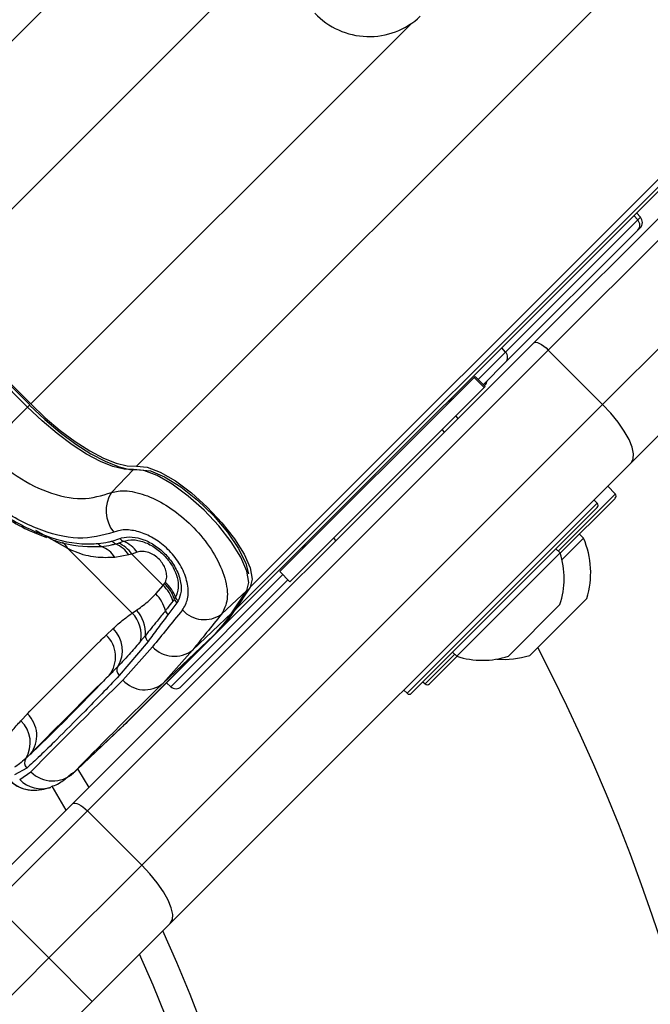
# Model space of a CAD drawing. Header units: millimetres. Extents: x 58489 to 443956, y 19852 to 392375.
# Tile 30 of 66: x 94046 to 96097, y 227892 to 231097. Entities that reach past the tile are written whole.
import ezdxf

# ---------------------------------------------------------------- set-up
doc = ezdxf.new("R2010")
doc.units = ezdxf.units.MM
doc.header["$LTSCALE"] = 50
doc.layers.add('COMPONENT_GEOMETRY', color=7, linetype='Continuous')
doc.styles.add('SLDTEXTSTYLE0', font='TXT', dxfattribs={"width": 0.75})
doc.dimstyles.new('SLDDIMSTYLE1', dxfattribs={"dimtxt": 2500, "dimasz": 165.1, "dimexe": 0, "dimexo": 0.0625, "dimgap": 625, "dimtad": 0, "dimtih": 1, "dimtoh": 1, "dimdec": 1, "dimrnd": 1e-09, "dimzin": 12, "dimdsep": 46, "dimtxsty": 'SLDTEXTSTYLE0', "dimsah": 1, "dimcen": 0.09, "dimadec": 0, "dimazin": 3, "dimtfac": 1, "dimtdec": 1, "dimtofl": 0, "dimtmove": 0, "dimatfit": 3, "dimfxl": 1, "dimfrac": 2, "dimtolj": 1, "dimtzin": 12, "dimarcsym": 0})

# ---------------------------------------------------------------- blocks, each defined once
blk = doc.blocks.new('_D_2')
at = {"layer": 'COMPONENT_GEOMETRY', "color": 7}
for p, q in [((239392.9, 302940.5), (239392.9, 206469.7)), ((83457.1, 220255.5), (83457.1, 206469.7)), ((155499.6, 210229.2), (154737.9, 210229.2)), ((154737.9, 210229.2), (154737.9, 206260.4)), ((167350.3, 210229.2), (168112.1, 210229.2)), ((168112.1, 210229.2), (168112.1, 206260.4)), ((83457.1, 206628.5), (153498.8, 206628.5)), ((239392.9, 206628.5), (169351.1, 206628.5)), ((154737.9, 206260.4), (155499.6, 206260.4)), ((168112.1, 206260.4), (167350.3, 206260.4))]:
    blk.add_line(p, q, dxfattribs=at)
for points in [[(83457.1, 206628.5), (83622.2, 206603.1), (83622.2, 206653.9)], [(239392.9, 206628.5), (239227.8, 206653.9), (239227.8, 206603.1)]]:
    blk.add_solid(points, dxfattribs=at)
at = {"layer": 'COMPONENT_GEOMETRY', "color": 7, "char_height": 2500, "attachment_point": 1, "style": 'SLDTEXTSTYLE0'}
for s, insert in [('10\'2.78"', (155499.6, 209483.1)), ('3118.7', (156345.1, 205742.7))]:
    blk.add_mtext(s, dxfattribs=dict(at, insert=insert))

msp = doc.modelspace()

# ---------------------------------------------------------------- linework, layer by layer
at = {"color": 8, "linetype": 'Continuous', "lineweight": 25}
for p, q in [((93531.59, 230538.02), (129593.67, 266600.09)), ((94426.09, 229643.52), (130488.11, 265705.54)), ((94795.43, 229249.28), (130849.56, 265303.42)), ((93733.97, 230194.05), (94969.5, 231429.59)), ((94082.13, 229845.89), (95317.66, 231081.43)), ((96056.61, 230444.88), (96043.97, 230458.84)), ((96065.31, 230453.58), (96056.61, 230444.88)), ((95626.8, 230015.07), (95537.74, 229926.01)), ((95626.8, 230015.07), (95614.17, 230029.04)), ((94071.79, 229835.55), (94079.07, 229842.84)), ((95797.5, 229367.37), (95981.66, 229551.54)), ((95981.66, 229551.54), (95983.53, 229553.4)), ((95306.06, 228904.22), (95924.78, 229522.94)), ((94202.48, 229375.33), (94098.66, 229434.12)), ((94902.16, 229290.43), (94537.44, 228925.71)), ((95364.81, 228934.68), (95461.62, 229031.5)), ((94221.21, 228645.53), (94215.97, 228641.93))]:
    msp.add_line(p, q, dxfattribs=at)
at = {"color": 7, "linetype": 'Continuous', "lineweight": 25}
for p, q in [((94747.14, 229175.79), (124988.58, 259417.23)), ((94687.36, 229102.23), (101685.92, 236100.79)), ((95718.25, 230044.73), (96276.56, 230603.04)), ((96347.27, 230603.04), (95765.69, 230021.47)), ((96065.31, 230453.58), (96052.71, 230467.58)), ((96056.61, 230444.88), (95626.8, 230015.07)), ((95626.72, 229981.49), (96056.53, 230411.29)), ((95942.47, 229844.69), (96524.05, 230426.27)), ((96056.53, 230411.29), (96064.41, 230419.17)), ((94071.79, 229835.55), (93723.63, 230183.71)), ((94079.07, 229842.84), (93730.91, 230191)), ((94082.13, 229845.89), (93733.97, 230194.05)), ((96524.05, 230143.42), (96035.52, 229654.9)), ((94218.89, 228545.37), (95718.25, 230044.73)), ((95765.69, 230021.47), (94266.34, 228522.11)), ((95765.69, 230021.47), (95942.47, 229844.69)), ((95554.49, 229909.26), (95626.72, 229981.49)), ((95524.41, 229932.21), (94892.4, 229300.2)), ((95527.97, 229935.77), (95524.41, 229932.21)), ((95524.41, 229932.21), (95557.12, 229899.51)), ((95560.68, 229903.07), (95527.97, 229935.77)), ((95557.12, 229899.51), (94925.1, 229267.49)), ((95557.12, 229899.51), (95560.68, 229903.07)), ((95558.03, 229905.72), (95559.74, 229907.44)), ((93933.1, 229696.87), (94071.79, 229835.55)), ((94443.12, 228345.33), (95942.47, 229844.69)), ((95472.64, 229799.12), (95464.69, 229807.08)), ((95472.64, 229799.12), (95464.69, 229807.08)), ((95428.03, 229754.51), (95420.08, 229762.47)), ((95428.03, 229754.51), (95420.08, 229762.47)), ((94344.76, 229557.7), (94416.1, 229632.97)), ((96035.52, 229654.9), (94536.17, 228155.54)), ((95983.53, 229553.4), (95958.78, 229578.15)), ((95981.71, 229537.44), (95804.21, 229359.95)), ((95924.78, 229522.94), (95914.17, 229533.54)), ((95983.53, 229539.26), (95981.71, 229537.44)), ((95924.78, 229508.79), (95320.2, 228904.22)), ((94092.78, 229427.99), (94132.88, 229411.11)), ((94347.55, 229399.93), (94372.41, 229408.06)), ((95066.52, 229408.92), (95074.48, 229400.96)), ((95066.52, 229408.92), (95074.48, 229400.96)), ((95880.29, 229409.15), (95810.12, 229338.99)), ((95880.29, 229409.15), (95866.85, 229422.59)), ((94412.31, 229165.5), (94202.48, 229375.33)), ((94358.17, 229390.79), (94367.13, 229393.4)), ((94367.13, 229393.4), (94383.54, 229399.09)), ((95803.86, 229361.01), (95790.43, 229374.44)), ((94401.39, 229354.96), (94355.83, 229346.71)), ((94410.59, 229357.37), (94401.39, 229354.96)), ((94428.33, 229363.48), (94410.59, 229357.37)), ((94410.59, 229357.37), (94512.4, 229255.57)), ((95803.86, 229361.01), (95467.98, 229025.13)), ((94892.4, 229300.2), (94925.1, 229267.49)), ((94489.15, 229227.64), (94512.4, 229255.57)), ((94512.4, 229255.57), (94516.82, 229261.38)), ((94571.85, 228926.61), (94918.92, 229273.68)), ((94795.43, 229249.28), (94747.14, 229175.79)), ((94549.35, 229210.95), (94544.9, 229205.07)), ((94702.87, 229161.72), (94784.89, 229239.31)), ((94736.6, 229165.82), (94784.89, 229239.31)), ((94738.57, 229168.17), (94786.86, 229241.66)), ((95890.72, 229213.11), (95705.1, 229027.49)), ((94557.51, 229198.37), (94528.44, 229159.83)), ((94561.77, 229204.77), (94557.51, 229198.37)), ((95803.68, 229193.25), (95635.75, 229025.31)), ((94412.31, 229165.5), (94425.92, 229174.5)), ((94608.37, 229044.51), (94736.6, 229165.82)), ((94327.54, 229094), (94350.27, 229115.23)), ((94385.19, 228800.63), (94676.83, 229092.27)), ((94385.46, 228800.89), (94677.1, 229092.53)), ((94687.36, 229102.23), (94395.72, 228810.59)), ((94455.07, 229092.44), (94439.64, 229073.89)), ((94512.85, 228937.17), (94676.83, 229092.27)), ((94676.83, 229092.27), (94677.1, 229092.53)), ((94463.84, 229073.41), (94370.3, 228961.81)), ((94381.85, 228947.54), (94478.4, 229055.57)), ((94608.37, 229044.51), (94512.85, 228937.17)), ((95469.05, 229024.78), (95378.95, 228934.68)), ((95454.55, 229038.57), (95467.98, 229025.13)), ((94523.44, 228938.31), (94537.44, 228925.71)), ((95357.74, 228941.75), (95364.81, 228934.68)), ((95295.45, 228914.83), (95306.06, 228904.22)), ((94049.97, 228814.92), (94071.2, 228837.66)), ((94221.21, 228645.53), (94385.19, 228800.63)), ((94385.19, 228800.63), (94385.46, 228800.89)), ((94212.12, 228636.68), (94376.09, 228791.78)), ((94069.38, 228660.89), (94029.7, 228639.27)), ((94046.26, 228623.43), (94082.82, 228648.51)), ((94234.64, 228657.98), (94270.8, 228597.28)), ((94197.67, 228524.15), (94151.59, 228602.06)), ((93968.48, 228294.96), (94218.89, 228545.37)), ((94266.34, 228522.11), (94005.5, 228261.27)), ((94266.34, 228522.11), (94443.12, 228345.33)), ((94140.81, 228043.03), (94443.12, 228345.33)), ((93956.28, 228227.56), (94140.81, 228043.03)), ((94536.17, 228155.54), (94282.23, 227901.61)), ((93790.51, 227692.72), (94140.81, 228043.03)), ((94282.23, 227901.61), (94140.81, 228043.03)), ((94282.23, 227901.61), (93920.74, 227540.11))]:
    msp.add_line(p, q, dxfattribs=at)
at = {"color": 7, "linetype": 'Continuous', "lineweight": 25, "flags": 128}
for points in [[(95718.25, 230044.73), (95721.29, 230046.41), (95725.57, 230046.66), (95730.92, 230045.49), (95737.15, 230042.92), (95744.01, 230039.07), (95751.24, 230034.07), (95758.56, 230028.13), (95765.69, 230021.47)], [(94416.1, 229632.97), (94385.78, 229633.86), (94349.63, 229642.69), (94308.63, 229659.21), (94263.85, 229683), (94216.5, 229713.42), (94167.84, 229749.65), (94119.17, 229790.73), (94071.79, 229835.55)], [(94078.45, 229842.22), (94127.6, 229795.71), (94178.1, 229753.09), (94228.58, 229715.51), (94277.7, 229683.95), (94324.16, 229659.27), (94366.7, 229642.12), (94404.2, 229632.97), (94435.65, 229632.05)], [(94082.13, 229845.89), (94129.46, 229801.11), (94178.08, 229760.08), (94226.69, 229723.88), (94274, 229693.5), (94318.73, 229669.73), (94359.7, 229653.22), (94395.8, 229644.4), (94426.09, 229643.52)], [(96035.52, 229654.9), (96042.24, 229667.05), (96043.27, 229684.17), (96038.56, 229705.6), (96028.3, 229730.52), (96012.89, 229757.97), (95992.91, 229786.89), (95969.13, 229816.17), (95942.47, 229844.69)], [(94784.89, 229239.31), (94791.57, 229265.4), (94784.96, 229302.07), (94765.47, 229346.94), (94734.38, 229397.1), (94693.71, 229449.28), (94646.08, 229500.12), (94594.6, 229546.3), (94542.6, 229584.84), (94493.46, 229613.23), (94450.36, 229629.63), (94416.1, 229632.97)], [(94426.09, 229643.52), (94460.4, 229640.17), (94503.56, 229623.74), (94552.78, 229595.31), (94604.86, 229556.72), (94656.41, 229510.47), (94704.11, 229459.56), (94744.84, 229407.29), (94775.98, 229357.07), (94795.49, 229312.13), (94802.12, 229275.41), (94795.43, 229249.28)], [(94435.65, 229632.05), (94471.78, 229627.88), (94517.71, 229608.87), (94569.86, 229576.52), (94624.11, 229533.36), (94676.24, 229482.78), (94722.13, 229428.73), (94758.21, 229375.47), (94781.63, 229327.16), (94790.19, 229292.83)], [(94784.89, 229239.31), (94786.72, 229241.45), (94786.86, 229241.66)], [(94736.6, 229165.82), (94738.43, 229167.96), (94738.57, 229168.17)], [(94376.09, 228791.78), (94376.75, 228792.4), (94385.19, 228800.63)], [(94381.31, 228796.8), (94387.28, 228802.36), (94395.72, 228810.59)], [(94218.89, 228545.37), (94221.93, 228547.05), (94226.21, 228547.31), (94231.57, 228546.13), (94237.8, 228543.57), (94244.66, 228539.71), (94251.89, 228534.72), (94259.21, 228528.77), (94266.34, 228522.11)], [(94536.17, 228155.54), (94542.89, 228167.7), (94543.91, 228184.82), (94539.21, 228206.25), (94528.95, 228231.17), (94513.53, 228258.61), (94493.55, 228287.53), (94469.78, 228316.81), (94443.12, 228345.33)]]:
    msp.add_lwpolyline(points, dxfattribs=at)
at = {"color": 7, "linetype": 'Continuous', "lineweight": 25}
for centre, radius, start, end in [((95182.93, 231284.32), 242.66, 223.24141, 313.28765), ((89957.1, 226069.03), 5000, 65.6403, 24.3597), ((89957.1, 226069.03), 4900, 66.0814, 23.9186), ((96038.91, 230428.13), 24.37, 316.29912, 43.42273), ((96046.73, 230436.85), 25, 315, 42), ((95609.1, 229998.32), 24.37, 316.30094, 43.4218), ((95542.07, 229925.12), 25, 315, 351.8699), ((94437.97, 229498.19), 110.59, 147.44444, 219.0611), ((95976.45, 229546.33), 10, 315, 45), ((95917.7, 229515.87), 10, 315, 45), ((94393.25, 229422.53), 25.37, 214.76374, 247.49721), ((95621.14, 229297.07), 282.35, 342.70087, 23.38979), ((94320.52, 229401.4), 21, 207.51653, 246.44871), ((94280.95, 229299.03), 88.78, 32.48854, 69.43809), ((94367.82, 229412.74), 23.98, 212.28882, 246.27314), ((94320.62, 229301.49), 96.87, 33.50061, 67.1899), ((94328.78, 229302.92), 98.28, 33.64688, 67.02894), ((94345.16, 229304.84), 101.77, 35.18386, 67.84034), ((94927.75, 229406.26), 50, 315, 340.84193), ((95551.6, 229277.39), 265.76, 341.54087, 18.33838), ((94437.42, 229171.61), 112.56, 17.29246, 48.23289), ((94441.74, 229177.27), 112.75, 17.38128, 48.24959), ((94450.86, 229180.78), 108.51, 19.37757, 50.92772), ((94411.41, 229147.35), 111.76, 13.2637, 45.92205), ((94576.21, 229219.45), 28.17, 197.56309, 228.42483), ((94578.75, 229225.88), 27.09, 199.63022, 231.19659), ((94337.47, 229093.3), 104, 349.24535, 43.97021), ((94350.06, 229101.34), 105.39, 355.1573, 43.96241), ((94546.87, 229180.55), 27.73, 195.81582, 228.35988), ((94647.03, 229240.76), 96.78, 222.42629, 305.24385), ((94348.23, 229420.38), 464.36, 315.04354, 326.75756), ((94358.72, 229430.38), 464.42, 315.04361, 326.7574), ((94280.86, 229044), 99.46, 328.20354, 45.74036), ((94259.98, 229023.06), 97.96, 321.97518, 46.3974), ((94480.75, 229092.74), 25.68, 180.66932, 228.83119), ((89957.1, 226069.03), 6500, 270, 27.33437), ((94549.55, 229122.41), 97.62, 223.21292, 307.05449), ((95551.6, 229277.39), 265.76, 251.66162, 288.45913), ((95621.14, 229297.07), 282.35, 265.25951, 287.29913), ((94386.58, 228979.79), 24.25, 150.88422, 227.85309), ((94452.73, 229010.27), 94.65, 221.51081, 309.43317), ((94554.17, 228944.29), 25, 228, 315), ((95371.88, 228941.75), 10, 225, 315), ((95313.13, 228911.29), 10, 225, 315), ((94004.03, 228766.74), 97.69, 321.96669, 46.5575), ((93982.96, 228743.74), 97.76, 328.2336, 46.73024), ((94086.94, 228678.6), 24.94, 146.75197, 225.25141), ((94153.55, 228718.16), 99.26, 224.5581, 312.97336), ((94089.13, 228688.52), 99.51, 224.80394, 266.35513)]:
    msp.add_arc(centre, radius, start, end, dxfattribs=at)
at = {"color": 8, "linetype": 'Continuous', "lineweight": 25}
for centre, radius, start, end in [((94151.06, 229348.05), 58.22, 27.95031, 53.56323), ((94116.94, 228692.72), 98.98, 224.43105, 288.10675)]:
    msp.add_arc(centre, radius, start, end, dxfattribs=at)
at = {"color": 7, "linetype": 'Continuous', "lineweight": 25}
for centre, major_axis, ratio, start_param, end_param in [((97001.19, 231348.4), (2863.27, 2857.22), 0.0728373, 2.5046445, 2.571515), ((97071.63, 231277.8), (2792.56, 2786.51), 0.0746836, 2.5046485, 2.571519), ((96964.12, 231385.47), (2929, 2791.49), 0.0086243, 2.6417947, 2.9524553), ((97033.06, 231313.04), (2858.29, 2720.78), 0.0088426, 2.6418054, 2.952466)]:
    msp.add_ellipse(centre, major_axis=major_axis, ratio=ratio, start_param=start_param, end_param=end_param, dxfattribs=at)
for points, knots in [([(95439.55, 229854.42), (95441.9, 229855.1), (95448.55, 229857.02), (95453.61, 229861.67), (95456.88, 229864.68)], [0, 0, 0, 0, 0.3523074, 1, 1, 1, 1]), ([(95454, 229863.01), (95450.94, 229860.22), (95446.83, 229856.47), (95441.44, 229855.24), (95440.05, 229854.92)], [0, 0, 0, 0, 0.74338842, 1, 1, 1, 1]), ([(93933.1, 229696.87), (93963.07, 229669.77), (94026.91, 229612.05), (94137.55, 229554.33), (94250.72, 229528.74), (94313.34, 229548.02), (94344.76, 229557.7)], [0, 0, 0, 0, 0.223487, 0.4760877, 0.7370767, 1, 1, 1, 1]), ([(93844.61, 229608.37), (93887.35, 229569.77), (93972.97, 229492.45), (94115.08, 229416.88), (94225.65, 229388.42), (94284.11, 229390.93), (94301.89, 229391.7)], [0, 0, 0, 0, 0.28742404, 0.57572153, 0.87097342, 1, 1, 1, 1]), ([(93845.73, 229602.52), (93850.57, 229597.67), (93876, 229572.16), (93926.62, 229528.71), (93997.96, 229477.72), (94054.52, 229443.54), (94085.98, 229430.75), (94092.78, 229427.99)], [0, 0, 0, 0, 0.0646694, 0.3401456, 0.6295727, 0.9199679, 1, 1, 1, 1]), ([(94352.1, 229428.5), (94314.81, 229418.51), (94240.48, 229398.59), (94103.27, 229434.21), (93967.33, 229508.18), (93887.84, 229580.46), (93850.58, 229614.35)], [0, 0, 0, 0, 0.2632008, 0.524729, 0.7771853, 1, 1, 1, 1]), ([(94344.76, 229557.7), (94351.82, 229559.53), (94375.59, 229565.67), (94426.22, 229560.97), (94495.71, 229534.23), (94565.86, 229488.51), (94630.9, 229426.91), (94684.22, 229353.55), (94717.18, 229277.48), (94726.38, 229207.68), (94710.7, 229177.02), (94702.87, 229161.72)], [0, 0, 0, 0, 0.0498253, 0.1675565, 0.2805761, 0.3917792, 0.5052975, 0.6243182, 0.7486622, 0.8746029, 1, 1, 1, 1]), ([(94575.59, 229175.47), (94582.29, 229186.79), (94595.66, 229209.36), (94594.78, 229257.85), (94577.51, 229309.43), (94545.25, 229357.82), (94503.47, 229396.83), (94456.89, 229423.84), (94409.58, 229437.22), (94374.34, 229436.49), (94357.22, 229430.34), (94352.1, 229428.5)], [0, 0, 0, 0, 0.1282871, 0.2558957, 0.3797548, 0.4964886, 0.6073073, 0.7167267, 0.8296467, 0.9490947, 1, 1, 1, 1]), ([(94151.72, 229404.62), (94164.25, 229400.39), (94220.57, 229381.38), (94272.08, 229381.81), (94312.13, 229382.15)], [0, 0, 0, 0, 0.2224424, 1, 1, 1, 1]), ([(94372.41, 229408.06), (94374.12, 229408.67), (94385.79, 229412.84), (94410.89, 229415.02), (94449.35, 229406.17), (94487.71, 229386.18), (94523.1, 229356.26), (94552.18, 229317.71), (94569.65, 229275.41), (94574, 229234.88), (94565.85, 229214.81), (94561.77, 229204.77)], [0, 0, 0, 0, 0.0214714, 0.1469691, 0.2650507, 0.3782897, 0.4918884, 0.6123338, 0.7421254, 0.8710417, 1, 1, 1, 1]), ([(94383.54, 229399.09), (94394.11, 229401.57), (94415.28, 229406.54), (94454.74, 229397.02), (94492.51, 229375.97), (94523.86, 229346.92), (94546.64, 229313.99), (94560.11, 229279.75), (94564.33, 229244.78), (94557.1, 229226.56), (94553.23, 229216.78)], [0, 0, 0, 0, 0.1367662, 0.2738009, 0.4000864, 0.5164056, 0.6280443, 0.7408372, 0.8609869, 1, 1, 1, 1]), ([(94355.83, 229346.71), (94335.27, 229345.78), (94293.63, 229343.9), (94242.3, 229357.47), (94211.11, 229371.47), (94202.48, 229375.33)], [0, 0, 0, 0, 0.4135619, 0.837814, 1, 1, 1, 1]), ([(94301.89, 229391.7), (94313.04, 229393.09), (94328.65, 229395.04), (94343.35, 229398.84), (94347.55, 229399.93)], [0, 0, 0, 0, 0.7141574, 1, 1, 1, 1]), ([(94312.13, 229382.15), (94323.03, 229383.6), (94338.69, 229385.69), (94353.64, 229389.6), (94358.17, 229390.79)], [0, 0, 0, 0, 0.6966559, 1, 1, 1, 1]), ([(94519.26, 229265.02), (94520.6, 229267.85), (94524.18, 229275.38), (94525.22, 229290.24), (94521.25, 229308.03), (94512.97, 229324.92), (94500.59, 229340.79), (94484.34, 229354.18), (94465.04, 229363.66), (94445.1, 229367.62), (94433.9, 229364.86), (94428.33, 229363.48)], [0, 0, 0, 0, 0.077494, 0.2061038, 0.3173646, 0.4156079, 0.514538, 0.6242527, 0.7329398, 0.867124, 1, 1, 1, 1]), ([(94516.82, 229261.38), (94517.26, 229261.97), (94518.12, 229263.14), (94518.88, 229264.4), (94519.26, 229265.02)], [0, 0, 0, 0, 0.5036821, 1, 1, 1, 1]), ([(94425.92, 229174.5), (94437.95, 229182.88), (94458.03, 229196.88), (94480.24, 229218.83), (94489.15, 229227.64)], [0, 0, 0, 0, 0.59889, 1, 1, 1, 1]), ([(94553.23, 229216.78), (94552.62, 229215.77), (94551.4, 229213.75), (94550.03, 229211.88), (94549.35, 229210.95)], [0, 0, 0, 0, 0.5025796, 1, 1, 1, 1]), ([(94544.9, 229205.07), (94538.91, 229197.21), (94530.63, 229186.34), (94522.45, 229175.89), (94520.19, 229173)], [0, 0, 0, 0, 0.7228987, 1, 1, 1, 1]), ([(94350.27, 229115.23), (94361.31, 229125.12), (94381.06, 229142.83), (94402.74, 229158.56), (94412.31, 229165.5)], [0, 0, 0, 0, 0.5586012, 1, 1, 1, 1]), ([(94520.19, 229173), (94511.12, 229161.58), (94488.65, 229133.28), (94467.62, 229107.7), (94455.07, 229092.44)], [0, 0, 0, 0, 0.40338408, 1, 1, 1, 1]), ([(94528.44, 229159.83), (94517.37, 229145.09), (94495.21, 229115.59), (94474.3, 229087.48), (94463.84, 229073.41)], [0, 0, 0, 0, 0.4998672, 1, 1, 1, 1]), ([(94071.2, 228837.66), (94092.65, 228859.48), (94142.65, 228910.35), (94221.79, 228989.67), (94285.92, 229053.17), (94321.26, 229087.84), (94327.54, 229094)], [0, 0, 0, 0, 0.25318534, 0.59024242, 0.92729461, 1, 1, 1, 1]), ([(94439.64, 229073.89), (94428.79, 229061.17), (94403.99, 229032.07), (94379.29, 229006.16), (94365.39, 228991.59)], [0, 0, 0, 0, 0.4375074, 1, 1, 1, 1]), ([(94365.39, 228991.59), (94360.13, 228986.24), (94350.57, 228976.51), (94341.31, 228967), (94337.14, 228962.72)], [0, 0, 0, 0, 0.5501007, 1, 1, 1, 1]), ([(94370.3, 228961.81), (94331.71, 228921.83), (94254.51, 228841.87), (94171.98, 228758.92), (94110.06, 228698.36), (94082.96, 228673.4), (94069.38, 228660.89)], [0, 0, 0, 0, 0.2879415, 0.5758862, 0.7874757, 1, 1, 1, 1]), ([(94080.97, 228706.55), (94106.74, 228731), (94153.59, 228775.47), (94244.49, 228867.08), (94309.36, 228934.04), (94337.14, 228962.72)], [0, 0, 0, 0, 0.4111952, 0.7478088, 1, 1, 1, 1]), ([(94337.14, 228962.72), (94330.88, 228956.57), (94295.55, 228921.92), (94231.47, 228858.46), (94152.38, 228779.19), (94102.41, 228728.36), (94080.97, 228706.55)], [0, 0, 0, 0, 0.0727041, 0.4097567, 0.7468144, 1, 1, 1, 1]), ([(93999.69, 228752.88), (94006.64, 228762.46), (94022.36, 228784.14), (94040.08, 228803.89), (94049.97, 228814.92)], [0, 0, 0, 0, 0.44138518, 1, 1, 1, 1]), ([(93896.21, 228733.16), (93902.2, 228727.17), (93920.28, 228709.08), (93949.52, 228680.08), (93980.62, 228649.7), (94004.52, 228627.5), (94020.07, 228614.23), (94037.2, 228602.51), (94058.79, 228592.18), (94075.76, 228590.36), (94083.94, 228589.49)], [0, 0, 0, 0, 0.0822904, 0.2483766, 0.4186928, 0.5990167, 0.7461732, 0.8309786, 0.9184277, 1, 1, 1, 1]), ([(94080.97, 228706.55), (94078.16, 228703.87), (94073.04, 228699), (94068.24, 228694.36), (94066.08, 228692.28)], [0, 0, 0, 0, 0.550072, 1, 1, 1, 1]), ([(94066.08, 228692.28), (94059.19, 228686.07), (94046.95, 228675.03), (94035.02, 228667.4), (94029.8, 228664.06)], [0, 0, 0, 0, 0.5624858, 1, 1, 1, 1]), ([(94147.3, 228601.27), (94147.62, 228601.33), (94163.54, 228604.16), (94187.53, 228619.15), (94206.27, 228635.57), (94214.83, 228643.07)], [0, 0, 0, 0, 0.0107395, 0.54769696, 1, 1, 1, 1]), ([(94082.8, 228589.21), (94089.22, 228589.11), (94108.15, 228588.81), (94127.88, 228592.83), (94141.61, 228596.82), (94146.29, 228598.19)], [0, 0, 0, 0, 0.2529378, 0.7450718, 1, 1, 1, 1])]:
    msp.add_open_spline(points, degree=3, knots=knots, dxfattribs=at)

# ---------------------------------------------------------------- dimensions: what is measured, and where the dimension line sits
at = {"layer": 'COMPONENT_GEOMETRY', "color": 7}
dim = msp.add_linear_dim(base=(83457.1, 206628.49), p1=(239392.87, 303003.98), p2=(83457.1, 220319.03), dimstyle='SLDDIMSTYLE1', dxfattribs=at)
dim.commit()
dim.dimension.update_dxf_attribs({"geometry": '_D_2', "text_midpoint": (161424.99, 206628.49), "dimtype": 160})

doc.saveas('drawing.dxf')
